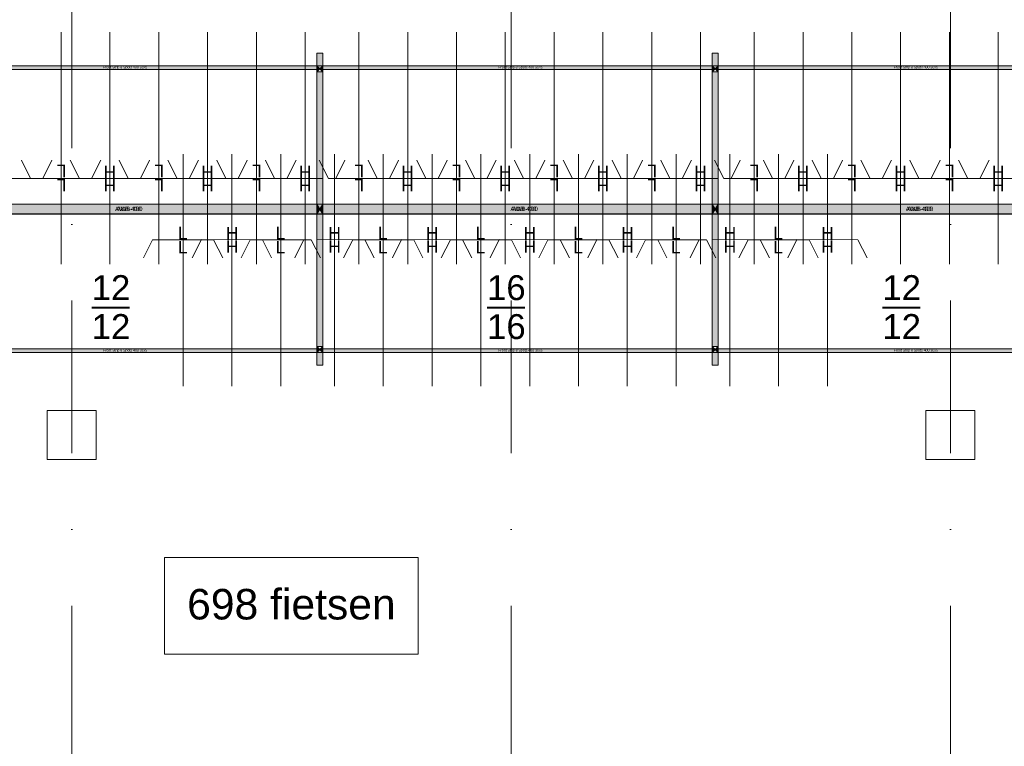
# Model space of a CAD drawing. Header units: millimetres. Extents: x -54205 to 99702, y -35458 to 70878.
# Tile 21 of 226: x -27176 to -19108, y 14216 to 20168. Entities that reach past the tile are written whole.
import ezdxf
from ezdxf.enums import TextEntityAlignment as Align

# ---------------------------------------------------------------- set-up
doc = ezdxf.new("R2010")
doc.units = ezdxf.units.MM
doc.header["$MEASUREMENT"] = 0
doc.linetypes.add('streep-punt', pattern=[2500, 1250, -625, 0, -625])
for name, color, linetype in [('28 Draagconstructies', 7, 'Continuous'), ('New_Klaver bicycle parking', 7, 'Continuous'), ('New_Klaver bicycle parking 2D arcering', 7, 'Continuous'), ('New_Maatvoering 1_ 100', 7, 'Continuous'), ('Stramien', 7, 'Continuous')]:
    doc.layers.add(name, color=color, linetype=linetype)
doc.styles.add('GENERATED_STYLE_1', font='arial.ttf')

# ---------------------------------------------------------------- blocks, each defined once
blk = doc.blocks.new('Column_30_1', base_point=(-19550, 16765.6))
at = {"layer": '28 Draagconstructies', "color": 3, "linetype": 'Continuous', "lineweight": 0, "flags": 128}
blk.add_lwpolyline([(-19750, 16565.6), (-19350, 16565.6), (-19350, 16965.6), (-19750, 16965.6)], close=True, dxfattribs=at)
blk = doc.blocks.new('Column_32_1', base_point=(-26750, 16765.6))
at = {"layer": '28 Draagconstructies', "color": 3, "linetype": 'Continuous', "lineweight": 0, "flags": 128}
blk.add_lwpolyline([(-26950, 16565.6), (-26550, 16565.6), (-26550, 16965.6), (-26950, 16965.6)], close=True, dxfattribs=at)
blk = doc.blocks.new('Standard grid marker')
at = {"layer": 'Stramien', "color": 1, "linetype": 'streep-punt', "lineweight": 0}
blk.add_line((1000, 0), (61400.2, 0), dxfattribs=at)
at = {"layer": 'Stramien', "color": 2, "lineweight": 0, "style": 'GENERATED_STYLE_1'}
for tag, p in [('AC_MarkerText_1_0', (-245, -80)), ('AC_MarkerText_1_1', (63155.2, -80))]:
    blk.add_attdef(tag, text='', height=350, rotation=270, dxfattribs=at).set_placement(p, align=Align.TOP_CENTER)

msp = doc.modelspace()

# ---------------------------------------------------------------- hatches: boundary and pattern name
at = {"layer": 'New_Klaver bicycle parking 2D arcering', "linetype": 'Continuous', "lineweight": 0, "true_color": 0x778488}
for points in [[(-24692, 19894.8), (-24741.9, 19894.8), (-24741.9, 19790.9), (-24692, 19790.9)], [(-24691.9, 19894.8), (-24741.9, 19894.8), (-24741.9, 19790.9), (-24691.9, 19790.9)], [(-21452.5, 19894.8), (-21502.5, 19894.8), (-21502.5, 19790.9), (-21452.5, 19790.9)], [(-21452.4, 19894.8), (-21502.5, 19894.8), (-21502.5, 19790.9), (-21452.4, 19790.9)], [(-27981.6, 19759.7), (-24692, 19759.7), (-24692, 19788.3), (-27981.6, 19788.3)], [(-24742.1, 19759.7), (-21452.5, 19759.7), (-21452.5, 19788.3), (-24742.1, 19788.3)], [(-24741.9, 19740.9), (-24717, 19765.9), (-24741.9, 19790.9)], [(-24741.9, 19740.9), (-24716.9, 19765.9), (-24741.9, 19790.9)], [(-24692, 19790.9), (-24717, 19765.9), (-24692, 19740.9)], [(-24691.9, 19790.9), (-24716.9, 19765.9), (-24691.9, 19740.9)], [(-21502.6, 19759.7), (-18213.1, 19759.7), (-18213.1, 19788.3), (-21502.6, 19788.3)], [(-21502.5, 19740.9), (-21477.5, 19765.9), (-21502.5, 19790.9)], [(-21502.5, 19740.9), (-21477.5, 19765.9), (-21502.5, 19790.9)], [(-21452.5, 19790.9), (-21477.5, 19765.9), (-21452.5, 19740.9)], [(-21452.4, 19790.9), (-21477.5, 19765.9), (-21452.4, 19740.9)], [(-24741.9, 18656.1), (-24692, 18656.1), (-24692, 19740.9), (-24741.9, 19740.9)], [(-24741.9, 18656.1), (-24691.9, 18656.1), (-24691.9, 19740.9), (-24741.9, 19740.9)], [(-21502.5, 18656.1), (-21452.5, 18656.1), (-21452.5, 19740.9), (-21502.5, 19740.9)], [(-21502.5, 18656.1), (-21452.4, 18656.1), (-21452.4, 19740.9), (-21502.5, 19740.9)], [(-27981.6, 18576.7), (-24692, 18576.7), (-24692, 18656), (-27981.6, 18656)], [(-27931.4, 18656.1), (-27931.4, 18576.1), (-24741.9, 18576.1), (-24741.9, 18656.1)], [(-24742.1, 18576.1), (-24741.9, 18576.1), (-24741.9, 18656.1), (-24742.1, 18656.1)], [(-24742.1, 18576.7), (-21452.5, 18576.7), (-21452.5, 18656), (-24742.1, 18656)], [(-24741.9, 18576.1), (-24716.9, 18616.1), (-24741.9, 18656.1)], [(-24691.9, 18656.1), (-24716.9, 18616.1), (-24691.9, 18576.1)], [(-24691.9, 18656.1), (-24691.9, 18576.1), (-21502.5, 18576.1), (-21502.5, 18656.1)], [(-21502.6, 18576.1), (-21502.5, 18576.1), (-21502.5, 18656.1), (-21502.6, 18656.1)], [(-21502.6, 18576.7), (-18213.1, 18576.7), (-18213.1, 18656), (-21502.6, 18656)], [(-21502.5, 18576.1), (-21477.5, 18616.1), (-21502.5, 18656.1)], [(-21452.4, 18656.1), (-21477.5, 18616.1), (-21452.4, 18576.1)], [(-21452.4, 18656.1), (-21452.4, 18576.1), (-18263, 18576.1), (-18263, 18656.1)], [(-24741.9, 17491.3), (-24692, 17491.3), (-24692, 18576.1), (-24741.9, 18576.1)], [(-24741.9, 17491.3), (-24691.9, 17491.3), (-24691.9, 18576.1), (-24741.9, 18576.1)], [(-21502.5, 17491.3), (-21452.5, 17491.3), (-21452.5, 18576.1), (-21502.5, 18576.1)], [(-21502.5, 17491.3), (-21452.4, 17491.3), (-21452.4, 18576.1), (-21502.5, 18576.1)], [(-27981.6, 17441.3), (-24692, 17441.3), (-24692, 17469.9), (-27981.6, 17469.9)], [(-24742.1, 17441.3), (-21452.5, 17441.3), (-21452.5, 17469.9), (-24742.1, 17469.9)], [(-24741.9, 17441.3), (-24717, 17466.3), (-24741.9, 17491.3)], [(-24741.9, 17441.3), (-24716.9, 17466.3), (-24741.9, 17491.3)], [(-24741.9, 17337.3), (-24692, 17337.3), (-24692, 17441.3), (-24741.9, 17441.3)], [(-24741.9, 17337.3), (-24691.9, 17337.3), (-24691.9, 17441.3), (-24741.9, 17441.3)], [(-24717, 17466.3), (-24692, 17441.3), (-24692, 17491.3)], [(-24716.9, 17466.3), (-24691.9, 17441.3), (-24691.9, 17491.3)], [(-21502.6, 17441.3), (-18213.1, 17441.3), (-18213.1, 17469.9), (-21502.6, 17469.9)], [(-21502.5, 17441.3), (-21477.5, 17466.3), (-21502.5, 17491.3)], [(-21502.5, 17441.3), (-21477.5, 17466.3), (-21502.5, 17491.3)], [(-21502.5, 17337.3), (-21452.5, 17337.3), (-21452.5, 17441.3), (-21502.5, 17441.3)], [(-21502.5, 17337.3), (-21452.4, 17337.3), (-21452.4, 17441.3), (-21502.5, 17441.3)], [(-21477.5, 17466.3), (-21452.5, 17441.3), (-21452.5, 17491.3)], [(-21477.5, 17466.3), (-21452.4, 17441.3), (-21452.4, 17491.3)]]:
    msp.add_hatch(color=8, dxfattribs=at).paths.add_polyline_path(points)

# ---------------------------------------------------------------- linework, layer by layer
at = {"layer": 'New_Klaver bicycle parking', "color": 8, "linetype": 'Continuous', "lineweight": 0, "true_color": 0x778488}
for points in [[(-26836.6, 18166), (-26836.6, 20065.8)], [(-26836.6, 18166), (-26836.6, 20065.8)], [(-26436.7, 18166), (-26436.7, 20065.8)], [(-26436.7, 18166), (-26436.7, 20065.8)], [(-26036.7, 18166), (-26036.7, 20065.8)], [(-26036.7, 18166), (-26036.7, 20065.8)], [(-25636.8, 18166), (-25636.8, 20065.8)], [(-25636.8, 18166), (-25636.8, 20065.8)], [(-25236.9, 18166), (-25236.9, 20065.8)], [(-25236.9, 18166), (-25236.9, 20065.8)], [(-24836.9, 18166), (-24836.9, 20065.8)], [(-24836.9, 18166), (-24836.9, 20065.8)], [(-24397, 18166), (-24397, 20065.8)], [(-24397, 18166), (-24397, 20065.8)], [(-23997.1, 18166), (-23997.1, 20065.8)], [(-23997.1, 18166), (-23997.1, 20065.8)], [(-23597.2, 18166), (-23597.2, 20065.8)], [(-23597.2, 18166), (-23597.2, 20065.8)], [(-23197.2, 18166), (-23197.2, 20065.8)], [(-23197.2, 18166), (-23197.2, 20065.8)], [(-22797.3, 18166), (-22797.3, 20065.8)], [(-22797.3, 18166), (-22797.3, 20065.8)], [(-22397.4, 18166), (-22397.4, 20065.8)], [(-22397.4, 18166), (-22397.4, 20065.8)], [(-21997.4, 18166), (-21997.4, 20065.8)], [(-21997.4, 18166), (-21997.4, 20065.8)], [(-21597.5, 18166), (-21597.5, 20065.8)], [(-21597.5, 18166), (-21597.5, 20065.8)], [(-21157.6, 18166), (-21157.6, 20065.8)], [(-21157.6, 18166), (-21157.6, 20065.8)], [(-20757.6, 18166), (-20757.6, 20065.8)], [(-20757.6, 18166), (-20757.6, 20065.8)], [(-20357.7, 18166), (-20357.7, 20065.8)], [(-20357.7, 18166), (-20357.7, 20065.8)], [(-19957.8, 18166), (-19957.8, 20065.8)], [(-19957.8, 18166), (-19957.8, 20065.8)], [(-19557.8, 18166), (-19557.8, 20065.8)], [(-19557.8, 18166), (-19557.8, 20065.8)], [(-19157.9, 18166), (-19157.9, 20065.8)], [(-19157.9, 18166), (-19157.9, 20065.8)], [(-24742.1, 17337.3), (-24692, 17337.3), (-24692, 19894.8), (-24742.1, 19894.8)], [(-24742.1, 17337.3), (-24742.1, 19894.8)], [(-24742.1, 17337.3), (-24692, 17337.3), (-24692, 19894.8), (-24742.1, 19894.8)], [(-24742.1, 17337.3), (-24742.1, 19894.8)], [(-21502.6, 17337.3), (-21452.5, 17337.3), (-21452.5, 19894.8), (-21502.6, 19894.8)], [(-21502.6, 17337.3), (-21502.6, 19894.8)], [(-21502.6, 17337.3), (-21452.5, 17337.3), (-21452.5, 19894.8), (-21502.6, 19894.8)], [(-21502.6, 17337.3), (-21502.6, 19894.8)], [(-25836.9, 19065.8), (-25836.9, 17166)], [(-25836.9, 19065.8), (-25836.9, 17166)], [(-25437, 19065.8), (-25437, 17166.3)], [(-25437, 19065.8), (-25437, 17166.3)], [(-25037.1, 19065.8), (-25037.1, 17166)], [(-25037.1, 19065.8), (-25037.1, 17166)], [(-24597.2, 19065.8), (-24597.2, 17166.3)], [(-24597.2, 19065.8), (-24597.2, 17166.3)], [(-24197.2, 19065.8), (-24197.2, 17166)], [(-24197.2, 19065.8), (-24197.2, 17166)], [(-23797.3, 19065.8), (-23797.3, 17166.3)], [(-23797.3, 19065.8), (-23797.3, 17166.3)], [(-23397.4, 19065.8), (-23397.4, 17166)], [(-23397.4, 19065.8), (-23397.4, 17166)], [(-22997.4, 19065.8), (-22997.4, 17166.3)], [(-22997.4, 19065.8), (-22997.4, 17166.3)], [(-22597.5, 19065.8), (-22597.5, 17166)], [(-22597.5, 19065.8), (-22597.5, 17166)], [(-22197.5, 19065.8), (-22197.5, 17166.3)], [(-22197.5, 19065.8), (-22197.5, 17166.3)], [(-21797.6, 19065.8), (-21797.6, 17166)], [(-21797.6, 19065.8), (-21797.6, 17166)], [(-21357.7, 19065.8), (-21357.7, 17166.3)], [(-21357.7, 19065.8), (-21357.7, 17166.3)], [(-20957.8, 19065.8), (-20957.8, 17166)], [(-20957.8, 19065.8), (-20957.8, 17166)], [(-20557.8, 19065.8), (-20557.8, 17166.3)], [(-20557.8, 19065.8), (-20557.8, 17166.3)], [(-27086.5, 18866), (-27161.7, 19016)], [(-27086.5, 18866), (-27161.7, 19016)], [(-26986.6, 18866), (-26911.8, 19016)], [(-26986.6, 18866), (-26911.8, 19016)], [(-26686.6, 18866), (-26761.8, 19016)], [(-26686.6, 18866), (-26761.8, 19016)], [(-26586.7, 18866), (-26511.8, 19016)], [(-26586.7, 18866), (-26511.8, 19016)], [(-26286.7, 18866), (-26361.8, 19016)], [(-26286.7, 18866), (-26361.8, 19016)], [(-26186.8, 18866), (-26111.9, 19016)], [(-26186.8, 18866), (-26111.9, 19016)], [(-25887, 18866), (-25961.9, 19016)], [(-25887, 18866), (-25961.9, 19016)], [(-25786.8, 18866), (-25712, 19016)], [(-25786.8, 18866), (-25712, 19016)], [(-25487.1, 18866), (-25562, 19016)], [(-25487.1, 18866), (-25562, 19016)], [(-25386.9, 18866), (-25312, 19016)], [(-25386.9, 18866), (-25312, 19016)], [(-25087.2, 18866), (-25162, 19016)], [(-25087.2, 18866), (-25162, 19016)], [(-24986.9, 18866), (-24912.1, 19016)], [(-24986.9, 18866), (-24912.1, 19016)], [(-24647, 18866), (-24722.1, 19016)], [(-24647, 18866), (-24722.1, 19016)], [(-24587, 18866), (-24512.2, 19016)], [(-24587, 18866), (-24512.2, 19016)], [(-24247, 18866), (-24322.2, 19016)], [(-24247, 18866), (-24322.2, 19016)], [(-24147.1, 18866), (-24072.3, 19016)], [(-24147.1, 18866), (-24072.3, 19016)], [(-23847.1, 18866), (-23922.2, 19016)], [(-23847.1, 18866), (-23922.2, 19016)], [(-23747.2, 18866), (-23672.3, 19016)], [(-23747.2, 18866), (-23672.3, 19016)], [(-23447.1, 18866), (-23522.3, 19016)], [(-23447.1, 18866), (-23522.3, 19016)], [(-23347.2, 18866), (-23272.4, 19016)], [(-23347.2, 18866), (-23272.4, 19016)], [(-23047.2, 18866), (-23122.4, 19016)], [(-23047.2, 18866), (-23122.4, 19016)], [(-22947.3, 18866), (-22872.5, 19016)], [(-22947.3, 18866), (-22872.5, 19016)], [(-22647.6, 18866), (-22722.4, 19016)], [(-22647.6, 18866), (-22722.4, 19016)], [(-22547.4, 18866), (-22472.5, 19016)], [(-22547.4, 18866), (-22472.5, 19016)], [(-22247.7, 18866), (-22322.5, 19016)], [(-22247.7, 18866), (-22322.5, 19016)], [(-22147.4, 18866), (-22072.6, 19016)], [(-22147.4, 18866), (-22072.6, 19016)], [(-21847.7, 18866), (-21922.6, 19016)], [(-21847.7, 18866), (-21922.6, 19016)], [(-21747.5, 18866), (-21672.6, 19016)], [(-21747.5, 18866), (-21672.6, 19016)], [(-21407.5, 18866), (-21482.7, 19016)], [(-21407.5, 18866), (-21482.7, 19016)], [(-21347.6, 18866), (-21272.7, 19016)], [(-21347.6, 18866), (-21272.7, 19016)], [(-21007.6, 18866), (-21082.7, 19016)], [(-21007.6, 18866), (-21082.7, 19016)], [(-20907.7, 18866), (-20832.8, 19016)], [(-20907.7, 18866), (-20832.8, 19016)], [(-20607.6, 18866), (-20682.8, 19016)], [(-20607.6, 18866), (-20682.8, 19016)], [(-20507.7, 18866), (-20432.9, 19016)], [(-20507.7, 18866), (-20432.9, 19016)], [(-20207.7, 18866), (-20282.9, 19016)], [(-20207.7, 18866), (-20282.9, 19016)], [(-20107.8, 18866), (-20032.9, 19016)], [(-20107.8, 18866), (-20032.9, 19016)], [(-19807.8, 18866), (-19882.9, 19016)], [(-19807.8, 18866), (-19882.9, 19016)], [(-19707.8, 18866), (-19633, 19016)], [(-19707.8, 18866), (-19633, 19016)], [(-19408.1, 18866), (-19483, 19016)], [(-19408.1, 18866), (-19483, 19016)], [(-19307.9, 18866), (-19233.1, 19016)], [(-19307.9, 18866), (-19233.1, 19016)], [(-26986.6, 18866), (-27486.5, 18866)], [(-26986.6, 18866), (-27486.5, 18866)], [(-26586.7, 18866), (-27086.5, 18866)], [(-26586.7, 18866), (-27086.5, 18866)], [(-26186.8, 18866), (-26686.6, 18866)], [(-26186.8, 18866), (-26686.6, 18866)], [(-25786.8, 18866), (-26286.7, 18866)], [(-25786.8, 18866), (-26286.7, 18866)], [(-25386.9, 18866), (-25887, 18866)], [(-25386.9, 18866), (-25887, 18866)], [(-24986.9, 18866), (-25487.1, 18866)], [(-24986.9, 18866), (-25487.1, 18866)], [(-24692, 18866), (-25087.2, 18866)], [(-24692, 18866), (-25087.2, 18866)], [(-24147.1, 18866), (-24647, 18866)], [(-24147.1, 18866), (-24647, 18866)], [(-23747.2, 18866), (-24247, 18866)], [(-23747.2, 18866), (-24247, 18866)], [(-23347.2, 18866), (-23847.1, 18866)], [(-23347.2, 18866), (-23847.1, 18866)], [(-22947.3, 18866), (-23447.1, 18866)], [(-22947.3, 18866), (-23447.1, 18866)], [(-22547.4, 18866), (-23047.2, 18866)], [(-22547.4, 18866), (-23047.2, 18866)], [(-22147.4, 18866), (-22647.6, 18866)], [(-22147.4, 18866), (-22647.6, 18866)], [(-21747.5, 18866), (-22247.7, 18866)], [(-21747.5, 18866), (-22247.7, 18866)], [(-21452.5, 18866), (-21847.7, 18866)], [(-21452.5, 18866), (-21847.7, 18866)], [(-20907.7, 18866), (-21407.5, 18866)], [(-20907.7, 18866), (-21407.5, 18866)], [(-20507.7, 18866), (-21007.6, 18866)], [(-20507.7, 18866), (-21007.6, 18866)], [(-20107.8, 18866), (-20607.6, 18866)], [(-20107.8, 18866), (-20607.6, 18866)], [(-19707.8, 18866), (-20207.7, 18866)], [(-19707.8, 18866), (-20207.7, 18866)], [(-19307.9, 18866), (-19807.8, 18866)], [(-19307.9, 18866), (-19807.8, 18866)], [(-18908, 18866), (-19408.1, 18866)], [(-18908, 18866), (-19408.1, 18866)], [(-24595.9, 18619.2), (-24595.9, 18699.2)], [(-21356.4, 18619.2), (-21356.4, 18699.2)], [(-24692, 18575.8), (-24692, 18426.1)], [(-21452.5, 18575.8), (-21452.5, 18426.1)], [(-26086.9, 18365.8), (-26161.7, 18216.1)], [(-26086.9, 18365.8), (-26161.7, 18216.1)], [(-26086.9, 18365.8), (-25587, 18365.8)], [(-26086.9, 18365.8), (-25587, 18365.8)], [(-25686.9, 18366.1), (-25761.8, 18216.1)], [(-25686.9, 18366.1), (-25761.8, 18216.1)], [(-25686.9, 18366.1), (-25187.1, 18365.8)], [(-25686.9, 18366.1), (-25187.1, 18365.8)], [(-25587, 18365.8), (-25511.8, 18215.8)], [(-25587, 18365.8), (-25511.8, 18215.8)], [(-25287, 18365.8), (-25361.8, 18216.1)], [(-25287, 18365.8), (-25361.8, 18216.1)], [(-25287, 18365.8), (-24787.1, 18365.8)], [(-25287, 18365.8), (-24787.1, 18365.8)], [(-25187.1, 18365.8), (-25111.9, 18215.8)], [(-25187.1, 18365.8), (-25111.9, 18215.8)], [(-24847.1, 18366.1), (-24921.9, 18216.1)], [(-24847.1, 18366.1), (-24921.9, 18216.1)], [(-24787.1, 18365.8), (-24712, 18215.8)], [(-24787.1, 18365.8), (-24712, 18215.8)], [(-24742.1, 18366.1), (-24347.2, 18365.8)], [(-24742.1, 18366.1), (-24347.2, 18365.8)], [(-24447.1, 18365.8), (-24522, 18216.1)], [(-24447.1, 18365.8), (-24522, 18216.1)], [(-24447.1, 18365.8), (-23947.3, 18365.8)], [(-24447.1, 18365.8), (-23947.3, 18365.8)], [(-24347.2, 18365.8), (-24272.1, 18215.8)], [(-24347.2, 18365.8), (-24272.1, 18215.8)], [(-24047.2, 18366.1), (-24122.1, 18216.1)], [(-24047.2, 18366.1), (-24122.1, 18216.1)], [(-24047.2, 18366.1), (-23547.4, 18365.8)], [(-24047.2, 18366.1), (-23547.4, 18365.8)], [(-23947.3, 18365.8), (-23872.1, 18215.8)], [(-23947.3, 18365.8), (-23872.1, 18215.8)], [(-23647.3, 18365.8), (-23722.1, 18216.1)], [(-23647.3, 18365.8), (-23722.1, 18216.1)], [(-23647.3, 18365.8), (-23147.4, 18365.8)], [(-23647.3, 18365.8), (-23147.4, 18365.8)], [(-23547.4, 18365.8), (-23472.2, 18215.8)], [(-23547.4, 18365.8), (-23472.2, 18215.8)], [(-23247.3, 18366.1), (-23322.2, 18216.1)], [(-23247.3, 18366.1), (-23322.2, 18216.1)], [(-23247.3, 18366.1), (-22747.5, 18365.8)], [(-23247.3, 18366.1), (-22747.5, 18365.8)], [(-23147.4, 18365.8), (-23072.3, 18215.8)], [(-23147.4, 18365.8), (-23072.3, 18215.8)], [(-22847.4, 18365.8), (-22922.2, 18216.1)], [(-22847.4, 18365.8), (-22922.2, 18216.1)], [(-22847.4, 18365.8), (-22347.6, 18365.8)], [(-22847.4, 18365.8), (-22347.6, 18365.8)], [(-22747.5, 18365.8), (-22672.3, 18215.8)], [(-22747.5, 18365.8), (-22672.3, 18215.8)], [(-22447.5, 18366.1), (-22522.3, 18216.1)], [(-22447.5, 18366.1), (-22522.3, 18216.1)], [(-22447.5, 18366.1), (-21947.6, 18365.8)], [(-22447.5, 18366.1), (-21947.6, 18365.8)], [(-22347.6, 18365.8), (-22272.4, 18215.8)], [(-22347.6, 18365.8), (-22272.4, 18215.8)], [(-22047.5, 18365.8), (-22122.4, 18216.1)], [(-22047.5, 18365.8), (-22122.4, 18216.1)], [(-22047.5, 18365.8), (-21547.7, 18365.8)], [(-22047.5, 18365.8), (-21547.7, 18365.8)], [(-21947.6, 18365.8), (-21872.5, 18215.8)], [(-21947.6, 18365.8), (-21872.5, 18215.8)], [(-21607.6, 18366.1), (-21682.5, 18216.1)], [(-21607.6, 18366.1), (-21682.5, 18216.1)], [(-21547.7, 18365.8), (-21472.5, 18215.8)], [(-21547.7, 18365.8), (-21472.5, 18215.8)], [(-21502.6, 18366.1), (-21107.8, 18365.8)], [(-21502.6, 18366.1), (-21107.8, 18365.8)], [(-21207.7, 18365.8), (-21282.5, 18216.1)], [(-21207.7, 18365.8), (-21282.5, 18216.1)], [(-21207.7, 18365.8), (-20707.8, 18365.8)], [(-21207.7, 18365.8), (-20707.8, 18365.8)], [(-21107.8, 18365.8), (-21032.6, 18215.8)], [(-21107.8, 18365.8), (-21032.6, 18215.8)], [(-20807.8, 18366.1), (-20882.6, 18216.1)], [(-20807.8, 18366.1), (-20882.6, 18216.1)], [(-20807.8, 18366.1), (-20307.9, 18365.8)], [(-20807.8, 18366.1), (-20307.9, 18365.8)], [(-20707.8, 18365.8), (-20632.7, 18215.8)], [(-20707.8, 18365.8), (-20632.7, 18215.8)], [(-20307.9, 18365.8), (-20232.7, 18215.8)], [(-20307.9, 18365.8), (-20232.7, 18215.8)], [(-26586.4, 17812.1), (-26276.2, 17812.1)], [(-26586.1, 17805.1), (-26275.9, 17805.1)], [(-23346.9, 17812.1), (-23036.7, 17812.1)], [(-23346.6, 17805.1), (-23036.4, 17805.1)], [(-20107.5, 17812.1), (-19797.3, 17812.1)], [(-20107.2, 17805.1), (-19797, 17805.1)]]:
    msp.add_lwpolyline(points, dxfattribs=at)
at = {"layer": 'New_Klaver bicycle parking', "color": 149, "linetype": 'Continuous', "lineweight": 0, "true_color": 0x3c4244}
for points in [[(-24741.9, 17337.3), (-24692, 17337.3), (-24692, 19894.8), (-24741.9, 19894.8)], [(-24741.9, 17337.3), (-24691.9, 17337.3), (-24691.9, 19894.8), (-24741.9, 19894.8)], [(-21502.5, 17337.3), (-21452.5, 17337.3), (-21452.5, 19894.8), (-21502.5, 19894.8)], [(-21502.5, 17337.3), (-21452.4, 17337.3), (-21452.4, 19894.8), (-21502.5, 19894.8)], [(-24741.9, 19790.9), (-24692, 19790.9), (-24741.9, 19740.9), (-24692, 19740.9)], [(-24741.9, 19790.9), (-24691.9, 19790.9), (-24741.9, 19740.9), (-24691.9, 19740.9)], [(-21502.5, 19790.9), (-21452.5, 19790.9), (-21502.5, 19740.9), (-21452.5, 19740.9)], [(-21502.5, 19790.9), (-21452.4, 19790.9), (-21502.5, 19740.9), (-21452.4, 19740.9)], [(-27931.4, 18656.1), (-24741.9, 18656.1), (-24741.9, 18576.1), (-27931.4, 18576.1)], [(-24741.9, 18656.1), (-24691.9, 18656.1), (-24741.9, 18576.1), (-24691.9, 18576.1)], [(-24691.9, 18656.1), (-21502.5, 18656.1), (-21502.5, 18576.1), (-24691.9, 18576.1)], [(-21502.5, 18656.1), (-21452.4, 18656.1), (-21502.5, 18576.1), (-21452.4, 18576.1)], [(-21452.4, 18656.1), (-18263, 18656.1), (-18263, 18576.1), (-21452.4, 18576.1)], [(-24741.9, 17441.3), (-24692, 17441.3), (-24741.9, 17491.3), (-24692, 17491.3)], [(-24741.9, 17441.3), (-24691.9, 17441.3), (-24741.9, 17491.3), (-24691.9, 17491.3)], [(-21502.5, 17441.3), (-21452.5, 17441.3), (-21502.5, 17491.3), (-21452.5, 17491.3)], [(-21502.5, 17441.3), (-21452.4, 17441.3), (-21502.5, 17491.3), (-21452.4, 17491.3)]]:
    msp.add_lwpolyline(points, close=True, dxfattribs=at)
at = {"layer": 'New_Klaver bicycle parking', "color": 8, "linetype": 'Continuous', "lineweight": 0, "true_color": 0x778488}
for points in [[(-27931.4, 19760.7), (-24742.1, 19760.7), (-24742.1, 19790.8), (-27931.4, 19790.8)], [(-24742.1, 19790.8), (-24692, 19790.8), (-24742.1, 19740.7), (-24692, 19740.7)], [(-24742.1, 19790.8), (-24692, 19790.8), (-24742.1, 19740.7), (-24692, 19740.7)], [(-24692, 19760.7), (-21502.6, 19760.7), (-21502.6, 19790.8), (-24692, 19790.8)], [(-21502.6, 19790.8), (-21452.5, 19790.8), (-21502.6, 19740.7), (-21452.5, 19740.7)], [(-21502.6, 19790.8), (-21452.5, 19790.8), (-21502.6, 19740.7), (-21452.5, 19740.7)], [(-21452.5, 19760.7), (-18263.2, 19760.7), (-18263.2, 19790.8), (-21452.5, 19790.8)], [(-27931.4, 18575.8), (-24742.1, 18575.8), (-24742.1, 18656), (-27931.4, 18656)], [(-27931.4, 18575.8), (-24742.1, 18575.8), (-24742.1, 18656), (-27931.4, 18656)], [(-24742.1, 18656), (-24692, 18656), (-24742.1, 18575.8), (-24692, 18575.8)], [(-24692, 18575.8), (-21502.6, 18575.8), (-21502.6, 18656), (-24692, 18656)], [(-24692, 18575.8), (-21502.6, 18575.8), (-21502.6, 18656), (-24692, 18656)], [(-21502.6, 18656), (-21452.5, 18656), (-21502.6, 18575.8), (-21452.5, 18575.8)], [(-21452.5, 18575.8), (-18263.2, 18575.8), (-18263.2, 18656), (-21452.5, 18656)], [(-21452.5, 18575.8), (-18263.2, 18575.8), (-18263.2, 18656), (-21452.5, 18656)], [(-27931.4, 17441), (-24742.1, 17441), (-24742.1, 17471.1), (-27931.4, 17471.1)], [(-24742.1, 17441), (-24692, 17441), (-24742.1, 17491.1), (-24692, 17491.1)], [(-24742.1, 17441), (-24692, 17441), (-24742.1, 17491.1), (-24692, 17491.1)], [(-24692, 17441), (-21502.6, 17441), (-21502.6, 17471.1), (-24692, 17471.1)], [(-21502.6, 17441), (-21452.5, 17441), (-21502.6, 17491.1), (-21452.5, 17491.1)], [(-21502.6, 17441), (-21452.5, 17441), (-21502.6, 17491.1), (-21452.5, 17491.1)], [(-21452.5, 17441), (-18263.2, 17441), (-18263.2, 17471.1), (-21452.5, 17471.1)]]:
    msp.add_lwpolyline(points, close=True, dxfattribs=at)
at = {"layer": 'New_Klaver bicycle parking', "color": 149, "linetype": 'Continuous', "lineweight": 0, "true_color": 0x3c4244}
for points in [[(-24742.1, 18576.1), (-24741.9, 18576.1), (-24741.9, 18656.1), (-24742.1, 18656.1)], [(-21502.6, 18576.1), (-21502.5, 18576.1), (-21502.5, 18656.1), (-21502.6, 18656.1)]]:
    msp.add_lwpolyline(points, dxfattribs=at)
at = {"layer": 'New_Maatvoering 1_ 100', "color": 1, "linetype": 'Continuous', "lineweight": 0, "flags": 128}
msp.add_lwpolyline([(-25988.7, 14969), (-23911.3, 14969), (-23911.3, 15761.8), (-25988.7, 15761.8), (-25988.7, 14969)], close=True, dxfattribs=at)

# ---------------------------------------------------------------- block references
at = {"layer": '28 Draagconstructies', "color": 3, "lineweight": 0}
for name, p in [('Column_32_1', (-26750, 16765.6)), ('Column_30_1', (-19550, 16765.6))]:
    msp.add_blockref(name, p, dxfattribs=at)
at = {"layer": 'Stramien', "color": 1, "linetype": 'Continuous', "lineweight": 0, "zscale": 1000, "rotation": 90}
for p in [(-26750, -1884.3), (-23150, -1884.3), (-19550, -1884.3)]:
    msp.add_blockref('Standard grid marker', p, dxfattribs=at)

# ---------------------------------------------------------------- texts
at = {"layer": 'New_Klaver bicycle parking', "color": 254, "linetype": 'Continuous', "lineweight": 0, "true_color": 0xd1d7d8, "attachment_point": 7, "style": 'GENERATED_STYLE_1'}
for s, insert, char_height in [('\\A1;{\\pql;\\fArial|b0|i0|c0|p0;\\W1.000000;Front Strip 8 Spots 400 30x5}', (-26492.7, 19762.8), 20.36), ('\\A1;{\\pql;\\fArial|b0|i0|c0|p0;\\W1.000000;Front Strip 8 Spots 400 30x5}', (-23253.2, 19762.8), 20.36), ('\\A1;{\\pql;\\fArial|b0|i0|c0|p0;\\W1.000000;Front Strip 8 Spots 400 30x5}', (-20013.8, 19762.8), 20.36), ('\\A1;{\\pql;\\fArial|b0|i0|c0|p0;\\W1.000000;AWB-400}', (-26395.1, 18599.2), 35.63), ('\\A1;{\\pql;\\fArial|b0|i0|c0|p0;\\W1.000000;AWB-400}', (-26383.2, 18599.9), 35.63), ('\\A1;{\\pql;\\fArial|b0|i0|c0|p0;\\W1.000000;AWB-400}', (-23155.6, 18599.2), 35.63), ('\\A1;{\\pql;\\fArial|b0|i0|c0|p0;\\W1.000000;AWB-400}', (-23143.8, 18599.9), 35.63), ('\\A1;{\\pql;\\fArial|b0|i0|c0|p0;\\W1.000000;AWB-400}', (-19916.1, 18599.2), 35.63), ('\\A1;{\\pql;\\fArial|b0|i0|c0|p0;\\W1.000000;AWB-400}', (-19904.3, 18599.9), 35.63), ('\\A1;{\\pql;\\fArial|b0|i0|c0|p0;\\W1.000000;Front Strip 8 Spots 400 30x5}', (-26492.7, 17443.2), 20.36), ('\\A1;{\\pql;\\fArial|b0|i0|c0|p0;\\W1.000000;Front Strip 8 Spots 400 30x5}', (-23253.2, 17443.2), 20.36), ('\\A1;{\\pql;\\fArial|b0|i0|c0|p0;\\W1.000000;Front Strip 8 Spots 400 30x5}', (-20013.8, 17443.2), 20.36)]:
    msp.add_mtext(s, dxfattribs=dict(at, insert=insert, char_height=char_height))
at = {"layer": 'New_Klaver bicycle parking', "color": 8, "linetype": 'Continuous', "lineweight": 0, "true_color": 0x778488, "char_height": 101.8, "attachment_point": 7, "rotation": 180, "style": 'GENERATED_STYLE_1'}
for s, insert in [('\\A1;{\\pql;\\fArial|b0|i0|c0|p0;\\W1.000000;L}', (-26793.5, 18979.3)), ('\\A1;{\\pql;\\fArial|b0|i0|c0|p0;\\W1.000000;H}', (-26386.3, 18973.1)), ('\\A1;{\\pql;\\fArial|b0|i0|c0|p0;\\W1.000000;L}', (-25993.6, 18979.3)), ('\\A1;{\\pql;\\fArial|b0|i0|c0|p0;\\W1.000000;H}', (-25586.4, 18973.1)), ('\\A1;{\\pql;\\fArial|b0|i0|c0|p0;\\W1.000000;L}', (-25193.8, 18979.3)), ('\\A1;{\\pql;\\fArial|b0|i0|c0|p0;\\W1.000000;H}', (-24786.6, 18973.1)), ('\\A1;{\\pql;\\fArial|b0|i0|c0|p0;\\W1.000000;L}', (-24353.9, 18979.3)), ('\\A1;{\\pql;\\fArial|b0|i0|c0|p0;\\W1.000000;H}', (-23946.7, 18973.1)), ('\\A1;{\\pql;\\fArial|b0|i0|c0|p0;\\W1.000000;L}', (-23554, 18979.3)), ('\\A1;{\\pql;\\fArial|b0|i0|c0|p0;\\W1.000000;H}', (-23146.8, 18973.1)), ('\\A1;{\\pql;\\fArial|b0|i0|c0|p0;\\W1.000000;L}', (-22754.2, 18979.3)), ('\\A1;{\\pql;\\fArial|b0|i0|c0|p0;\\W1.000000;H}', (-22347, 18973.1)), ('\\A1;{\\pql;\\fArial|b0|i0|c0|p0;\\W1.000000;L}', (-21954.3, 18979.3)), ('\\A1;{\\pql;\\fArial|b0|i0|c0|p0;\\W1.000000;H}', (-21547.1, 18973.1)), ('\\A1;{\\pql;\\fArial|b0|i0|c0|p0;\\W1.000000;L}', (-21114.4, 18979.3)), ('\\A1;{\\pql;\\fArial|b0|i0|c0|p0;\\W1.000000;H}', (-20707.2, 18973.1)), ('\\A1;{\\pql;\\fArial|b0|i0|c0|p0;\\W1.000000;L}', (-20314.6, 18979.3)), ('\\A1;{\\pql;\\fArial|b0|i0|c0|p0;\\W1.000000;H}', (-19907.4, 18973.1)), ('\\A1;{\\pql;\\fArial|b0|i0|c0|p0;\\W1.000000;L}', (-19514.7, 18979.3)), ('\\A1;{\\pql;\\fArial|b0|i0|c0|p0;\\W1.000000;H}', (-19107.5, 18973.1)), ('\\A1;{\\pql;\\fArial|b0|i0|c0|p0;\\W1.000000;L}', (-26793.5, 18862.8)), ('\\A1;{\\pql;\\fArial|b0|i0|c0|p0;\\W1.000000;H}', (-26386.3, 18863.4)), ('\\A1;{\\pql;\\fArial|b0|i0|c0|p0;\\W1.000000;L}', (-25993.6, 18862.8)), ('\\A1;{\\pql;\\fArial|b0|i0|c0|p0;\\W1.000000;H}', (-25586.4, 18863.4)), ('\\A1;{\\pql;\\fArial|b0|i0|c0|p0;\\W1.000000;L}', (-25193.8, 18862.8)), ('\\A1;{\\pql;\\fArial|b0|i0|c0|p0;\\W1.000000;H}', (-24786.6, 18863.4)), ('\\A1;{\\pql;\\fArial|b0|i0|c0|p0;\\W1.000000;L}', (-24353.9, 18862.8)), ('\\A1;{\\pql;\\fArial|b0|i0|c0|p0;\\W1.000000;H}', (-23946.7, 18863.4)), ('\\A1;{\\pql;\\fArial|b0|i0|c0|p0;\\W1.000000;L}', (-23554, 18862.8)), ('\\A1;{\\pql;\\fArial|b0|i0|c0|p0;\\W1.000000;H}', (-23146.8, 18863.4)), ('\\A1;{\\pql;\\fArial|b0|i0|c0|p0;\\W1.000000;L}', (-22754.2, 18862.8)), ('\\A1;{\\pql;\\fArial|b0|i0|c0|p0;\\W1.000000;H}', (-22347, 18863.4)), ('\\A1;{\\pql;\\fArial|b0|i0|c0|p0;\\W1.000000;L}', (-21954.3, 18862.8)), ('\\A1;{\\pql;\\fArial|b0|i0|c0|p0;\\W1.000000;H}', (-21547.1, 18863.4)), ('\\A1;{\\pql;\\fArial|b0|i0|c0|p0;\\W1.000000;L}', (-21114.4, 18862.8)), ('\\A1;{\\pql;\\fArial|b0|i0|c0|p0;\\W1.000000;H}', (-20707.2, 18863.4)), ('\\A1;{\\pql;\\fArial|b0|i0|c0|p0;\\W1.000000;L}', (-20314.6, 18862.8)), ('\\A1;{\\pql;\\fArial|b0|i0|c0|p0;\\W1.000000;H}', (-19907.4, 18863.4)), ('\\A1;{\\pql;\\fArial|b0|i0|c0|p0;\\W1.000000;L}', (-19514.7, 18862.8)), ('\\A1;{\\pql;\\fArial|b0|i0|c0|p0;\\W1.000000;H}', (-19107.5, 18863.4))]:
    msp.add_mtext(s, dxfattribs=dict(at, insert=insert))
at = {"layer": 'New_Klaver bicycle parking', "color": 8, "linetype": 'Continuous', "lineweight": 0, "true_color": 0x778488, "attachment_point": 7, "style": 'GENERATED_STYLE_1'}
for s, insert, char_height in [('\\A1;{\\pql;\\fArial|b0|i0|c0|p0;\\W1.000000;L}', (-25879.8, 18369.4), 101.8), ('\\A1;{\\pql;\\fArial|b0|i0|c0|p0;\\W1.000000;H}', (-25487.2, 18368.8), 101.8), ('\\A1;{\\pql;\\fArial|b0|i0|c0|p0;\\W1.000000;L}', (-25080, 18369.4), 101.8), ('\\A1;{\\pql;\\fArial|b0|i0|c0|p0;\\W1.000000;H}', (-24647.3, 18368.8), 101.8), ('\\A1;{\\pql;\\fArial|b0|i0|c0|p0;\\W1.000000;L}', (-24240.1, 18369.4), 101.8), ('\\A1;{\\pql;\\fArial|b0|i0|c0|p0;\\W1.000000;H}', (-23847.4, 18368.8), 101.8), ('\\A1;{\\pql;\\fArial|b0|i0|c0|p0;\\W1.000000;L}', (-23440.2, 18369.4), 101.8), ('\\A1;{\\pql;\\fArial|b0|i0|c0|p0;\\W1.000000;H}', (-23047.6, 18368.8), 101.8), ('\\A1;{\\pql;\\fArial|b0|i0|c0|p0;\\W1.000000;L}', (-22640.4, 18369.4), 101.8), ('\\A1;{\\pql;\\fArial|b0|i0|c0|p0;\\W1.000000;H}', (-22247.7, 18368.8), 101.8), ('\\A1;{\\pql;\\fArial|b0|i0|c0|p0;\\W1.000000;L}', (-21840.5, 18369.4), 101.8), ('\\A1;{\\pql;\\fArial|b0|i0|c0|p0;\\W1.000000;H}', (-21407.8, 18368.8), 101.8), ('\\A1;{\\pql;\\fArial|b0|i0|c0|p0;\\W1.000000;L}', (-21000.6, 18369.4), 101.8), ('\\A1;{\\pql;\\fArial|b0|i0|c0|p0;\\W1.000000;H}', (-20608, 18368.8), 101.8), ('\\A1;{\\pql;\\fArial|b0|i0|c0|p0;\\W1.000000;L}', (-25879.8, 18252.9), 101.8), ('\\A1;{\\pql;\\fArial|b0|i0|c0|p0;\\W1.000000;H}', (-25487.2, 18259.2), 101.8), ('\\A1;{\\pql;\\fArial|b0|i0|c0|p0;\\W1.000000;L}', (-25080, 18252.9), 101.8), ('\\A1;{\\pql;\\fArial|b0|i0|c0|p0;\\W1.000000;H}', (-24647.3, 18259.2), 101.8), ('\\A1;{\\pql;\\fArial|b0|i0|c0|p0;\\W1.000000;L}', (-24240.1, 18252.9), 101.8), ('\\A1;{\\pql;\\fArial|b0|i0|c0|p0;\\W1.000000;H}', (-23847.4, 18259.2), 101.8), ('\\A1;{\\pql;\\fArial|b0|i0|c0|p0;\\W1.000000;L}', (-23440.2, 18252.9), 101.8), ('\\A1;{\\pql;\\fArial|b0|i0|c0|p0;\\W1.000000;H}', (-23047.6, 18259.2), 101.8), ('\\A1;{\\pql;\\fArial|b0|i0|c0|p0;\\W1.000000;L}', (-22640.4, 18252.9), 101.8), ('\\A1;{\\pql;\\fArial|b0|i0|c0|p0;\\W1.000000;H}', (-22247.7, 18259.2), 101.8), ('\\A1;{\\pql;\\fArial|b0|i0|c0|p0;\\W1.000000;L}', (-21840.5, 18252.9), 101.8), ('\\A1;{\\pql;\\fArial|b0|i0|c0|p0;\\W1.000000;H}', (-21407.8, 18259.2), 101.8), ('\\A1;{\\pql;\\fArial|b0|i0|c0|p0;\\W1.000000;L}', (-21000.6, 18252.9), 101.8), ('\\A1;{\\pql;\\fArial|b0|i0|c0|p0;\\W1.000000;H}', (-20608, 18259.2), 101.8), ('\\A1;{\\pql;\\fArial|b0|i0|c0|p0;\\W1.000000;1\\fArial|b0|i0|c0|p0;\\W1.000000;2}', (-26586.3, 17871.4), 203.599), ('\\A1;{\\pql;\\fArial|b0|i0|c0|p0;\\W1.000000;16}', (-23346.8, 17868), 203.599), ('\\A1;{\\pql;\\fArial|b0|i0|c0|p0;\\W1.000000;1\\fArial|b0|i0|c0|p0;\\W1.000000;2}', (-20107.4, 17871.4), 203.599), ('\\A1;{\\pql;\\fArial|b0|i0|c0|p0;\\W1.000000;1\\fArial|b0|i0|c0|p0;\\W1.000000;2}', (-26586, 17552.4), 203.599), ('\\A1;{\\pql;\\fArial|b0|i0|c0|p0;\\W1.000000;16}', (-23346.6, 17549), 203.599), ('\\A1;{\\pql;\\fArial|b0|i0|c0|p0;\\W1.000000;1\\fArial|b0|i0|c0|p0;\\W1.000000;2}', (-20107.1, 17552.4), 203.599)]:
    msp.add_mtext(s, dxfattribs=dict(at, insert=insert, char_height=char_height))
at = {"layer": 'New_Maatvoering 1_ 100', "color": 2, "linetype": 'Continuous', "lineweight": 0, "insert": (-24950, 15504.7), "char_height": 250, "attachment_point": 2, "style": 'GENERATED_STYLE_1'}
msp.add_mtext('\\A1;{\\pqc;\\fArial|b0|i0|c0|p0;\\W1.000000;698 fietsen}', dxfattribs=at)

doc.saveas('drawing.dxf')
